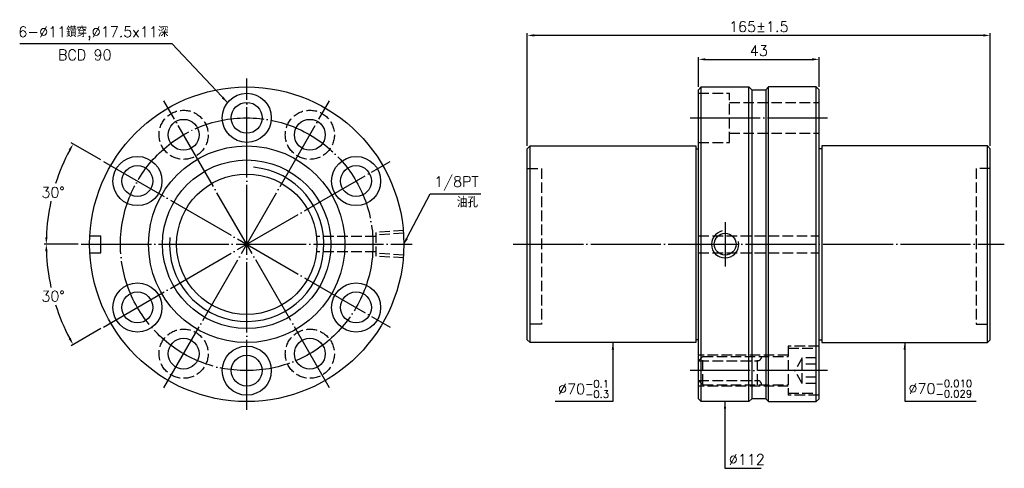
# Model space of a CAD drawing. Header units: millimetres. Extents: x 2710 to 3061, y -234 to -75.
import ezdxf

# ---------------------------------------------------------------- set-up
doc = ezdxf.new("R2010")
doc.units = ezdxf.units.MM
doc.header["$LTSCALE"] = 1.25
doc.linetypes.add('CENTER', pattern=[22, 20, -1, 0, -1])
doc.linetypes.add('DASHED', pattern=[4, 3, -1])
for name, color, linetype in [('DDVIEW', 7, 'Continuous'), ('NT', 7, 'Continuous'), ('NT-DIM', 2, 'Continuous')]:
    doc.layers.add(name, color=color, linetype=linetype)
doc.styles.get("Standard").update_dxf_attribs({"font": 'simplex.shx', "bigfont": 'chineset.shx'})
doc.dimstyles.new('ISO-25', dxfattribs={"dimscale": 1.25, "dimtxt": 3, "dimasz": 2, "dimexe": 0.646, "dimexo": 0.862, "dimgap": 1, "dimtad": 1, "dimdec": 3, "dimdsep": 46, "dimtxsty": 'Standard', "dimcen": 1.5, "dimclrd": 256, "dimclre": 256, "dimclrt": 256, "dimazin": 2, "dimtfac": 1, "dimtdec": 3, "dimtmove": 0, "dimatfit": 3, "dimfxl": 0, "dimtolj": 1, "dimlwd": -1, "dimlwe": -1, "dimarcsym": 0})

# ---------------------------------------------------------------- blocks, each defined once
blk = doc.blocks.new('*D0')
at = {"layer": 'Defpoints', "color": 0}
for p in [(2739.94, -125.08), (2723.9, -130.14), (2732.03, -154.58), (2850.03, -154.58), (2842.13, -184.08)]:
    blk.add_point(p, dxfattribs=at)
at = {"layer": 'NT-DIM'}
for p, q in [((2739.01, -124.54), (2728.46, -118.45)), ((2730.96, -154.58), (2718.78, -154.58))]:
    blk.add_line(p, q, dxfattribs=at)
for start, end in [(152.0049, 162.3748), (167.5911, 177.9951)]:
    blk.add_arc((2791.03, -154.58), 71.45, start, end, dxfattribs=at)
for points in [[(2727.58, -120.84), (2728.31, -121.24), (2729.16, -118.86)], [(2720.05, -152.09), (2719.21, -152.07), (2719.59, -154.58)]]:
    blk.add_solid(points, dxfattribs=at)
at = {"layer": 'NT-DIM', "insert": (2722.02, -136.09), "char_height": 3.75, "attachment_point": 5, "rotation": 1}
blk.add_mtext('\\A1;30°', dxfattribs=at)
blk = doc.blocks.new('*D1')
at = {"layer": 'Defpoints', "color": 0}
for p in [(2842.13, -125.08), (2732.03, -154.58), (2850.03, -154.58), (2720.67, -166.99), (2739.94, -184.08)]:
    blk.add_point(p, dxfattribs=at)
at = {"layer": 'NT-DIM'}
for p, q in [((2730.96, -154.58), (2718.78, -154.58)), ((2739.01, -184.62), (2728.46, -190.71))]:
    blk.add_line(p, q, dxfattribs=at)
for start, end in [(182.0049, 192.4308), (197.5983, 207.9951)]:
    blk.add_arc((2791.03, -154.58), 71.45, start, end, dxfattribs=at)
for points in [[(2719.21, -157.09), (2720.05, -157.07), (2719.59, -154.58)], [(2728.31, -187.91), (2727.58, -188.32), (2729.16, -190.3)]]:
    blk.add_solid(points, dxfattribs=at)
at = {"layer": 'NT-DIM', "insert": (2722.02, -173.07), "char_height": 3.75, "attachment_point": 5, "rotation": 1}
blk.add_mtext('\\A1;30°', dxfattribs=at)
blk = doc.blocks.new('*D2')
at = {"layer": 'Defpoints', "color": 0}
for p in [(2995.04, -88.76), (2952.04, -99.58), (2995.04, -99.58)]:
    blk.add_point(p, dxfattribs=at)
at = {"layer": 'NT-DIM'}
for p, q in [((2952.04, -98.5), (2952.04, -87.95)), ((2954.54, -88.76), (2992.54, -88.76)), ((2995.04, -98.5), (2995.04, -87.95))]:
    blk.add_line(p, q, dxfattribs=at)
for points in [[(2954.54, -88.34), (2954.54, -89.18), (2952.04, -88.76)], [(2992.54, -88.34), (2992.54, -89.18), (2995.04, -88.76)]]:
    blk.add_solid(points, dxfattribs=at)
at = {"layer": 'NT-DIM', "insert": (2973.54, -85.64), "char_height": 3.75, "attachment_point": 5}
blk.add_mtext('\\A1;43', dxfattribs=at)
blk = doc.blocks.new('*D3')
at = {"layer": 'Defpoints', "color": 0}
for p in [(2891.04, -80.23), (2891.04, -120.58), (3056.04, -120.58)]:
    blk.add_point(p, dxfattribs=at)
at = {"layer": 'NT-DIM'}
for p, q in [((2891.04, -119.5), (2891.04, -79.42)), ((3053.54, -80.23), (2893.54, -80.23)), ((3056.04, -119.5), (3056.04, -79.42))]:
    blk.add_line(p, q, dxfattribs=at)
for points in [[(2893.54, -79.81), (2893.54, -80.64), (2891.04, -80.23)], [(3053.54, -79.81), (3053.54, -80.64), (3056.04, -80.23)]]:
    blk.add_solid(points, dxfattribs=at)
at = {"layer": 'NT-DIM', "insert": (2973.54, -77.1), "char_height": 3.75, "attachment_point": 5}
blk.add_mtext('\\A1;165%%P1.5', dxfattribs=at)

msp = doc.modelspace()

# ---------------------------------------------------------------- linework, layer by layer
at = {"color": 1, "linetype": 'DASHED'}
for centre, start, end in [((2973.0379, -194.5793), 270, 0), ((2973.0379, -204.5793), 0, 90)]:
    msp.add_arc(centre, 1.5, start, end, dxfattribs=at)
at = {"layer": 'DDVIEW', "color": 3, "linetype": 'CENTER'}
for p, q in [((2791.0344, -213.5793), (2791.0344, -95.5793)), ((2820.5344, -205.6748), (2761.5344, -103.4838)), ((2761.5344, -205.6748), (2820.5344, -103.4838)), ((2739.9389, -184.0793), (2842.1299, -125.0793)), ((2739.9389, -125.0793), (2842.1299, -184.0793)), ((2732.0344, -154.5793), (2850.0344, -154.5793))]:
    msp.add_line(p, q, dxfattribs=at)
at = {"layer": 'DDVIEW', "color": 1, "linetype": 'DASHED'}
for p, q in [((2847.0344, -149.7153), (2837.0344, -150.3403)), ((2837.0344, -150.3403), (2837.0344, -158.8183)), ((2847.0344, -150.6881), (2837.0344, -151.3131)), ((2837.0344, -151.8293), (2815.8827, -151.8293)), ((2837.0344, -157.3293), (2815.8827, -157.3293)), ((2847.0344, -158.4705), (2837.0344, -157.8455)), ((2847.0344, -159.4433), (2837.0344, -158.8183))]:
    msp.add_line(p, q, dxfattribs=at)
at = {"layer": 'DDVIEW'}
for p, q in [((2735.1148, -151.5793), (2739.0344, -151.5793)), ((2739.0344, -157.5793), (2739.0344, -151.5793)), ((2735.1148, -157.5793), (2739.0344, -157.5793))]:
    msp.add_line(p, q, dxfattribs=at)
for centre, radius in [((2791.0344, -154.5793), 56), ((2791.0344, -109.5793), 8.75), ((2791.0344, -109.5793), 5.5), ((2768.5344, -115.6081), 5.5), ((2813.5344, -115.6081), 5.5), ((2791.0344, -154.5793), 35), ((2752.0633, -132.0793), 8.75), ((2791.0344, -154.5793), 30), ((2830.0055, -132.0793), 8.75), ((2752.0633, -132.0793), 5.5), ((2791.0344, -154.5793), 25), ((2830.0055, -132.0793), 5.5), ((2752.0633, -177.0793), 8.75), ((2830.0055, -177.0793), 8.75), ((2752.0633, -177.0793), 5.5), ((2830.0055, -177.0793), 5.5), ((2768.5344, -193.5504), 5.5), ((2813.5344, -193.5504), 5.5), ((2791.0344, -199.5793), 8.75), ((2791.0344, -199.5793), 5.5)]:
    msp.add_circle(centre, radius, dxfattribs=at)
at = {"layer": 'DDVIEW', "color": 1, "linetype": 'DASHED'}
for centre in [(2768.5344, -115.6081), (2813.5344, -115.6081), (2768.5344, -193.5504), (2813.5344, -193.5504)]:
    msp.add_circle(centre, 8.75, dxfattribs=at)
at = {"layer": 'DDVIEW', "color": 3, "linetype": 'CENTER'}
msp.add_circle((2791.0344, -154.5793), 45, dxfattribs=at)
at = {"layer": 'DDVIEW', "color": 5}
msp.add_arc((2791.0344, -154.5793), 27.5, 175, 85, dxfattribs=at)
at = {"layer": 'NT', "linetype": 'ByBlock'}
for p, q in [((2952.0379, -99.5793), (2953.0379, -98.5793)), ((2952.0379, -209.5793), (2952.0379, -99.5793)), ((2953.0379, -98.5793), (2970.0379, -98.5793)), ((2953.0379, -210.5793), (2953.0379, -98.5793)), ((2970.0379, -98.5793), (2971.0379, -99.5793)), ((2970.0379, -210.5793), (2970.0379, -98.5793)), ((2971.0379, -99.5793), (2971.0379, -209.5793)), ((2977.0379, -98.5793), (2976.0379, -99.5793)), ((2976.0379, -99.5793), (2976.0379, -209.5793)), ((2994.0379, -98.5793), (2977.0379, -98.5793)), ((2977.0379, -210.5793), (2977.0379, -98.5793)), ((2995.0379, -99.5793), (2994.0379, -98.5793)), ((2994.0379, -210.5793), (2994.0379, -98.5793)), ((2995.0379, -209.5793), (2995.0379, -99.5793)), ((2891.0379, -120.5793), (2892.0379, -119.5793)), ((2891.0379, -188.5793), (2891.0379, -120.5793)), ((2892.0379, -119.5793), (2951.0379, -119.5793)), ((2892.0379, -189.5793), (2892.0379, -119.5793)), ((2951.0379, -119.5793), (2951.0379, -189.5793)), ((2951.0379, -120.5793), (2952.0379, -120.5793)), ((2996.0379, -120.5793), (2995.0379, -120.5793)), ((3055.0379, -119.5793), (2996.0379, -119.5793)), ((2996.0379, -119.5793), (2996.0379, -189.5793)), ((3056.0379, -120.5793), (3055.0379, -119.5793)), ((3055.0379, -189.5793), (3055.0379, -119.5793)), ((3056.0379, -188.5793), (3056.0379, -120.5793)), ((2892.0379, -189.5793), (2891.0379, -188.5793)), ((2952.0379, -188.5793), (2951.0379, -188.5793)), ((2995.0379, -188.5793), (2996.0379, -188.5793)), ((3055.0379, -189.5793), (3056.0379, -188.5793)), ((2951.0379, -189.5793), (2892.0379, -189.5793)), ((2996.0379, -189.5793), (3055.0379, -189.5793)), ((2953.0379, -210.5793), (2952.0379, -209.5793)), ((2971.0379, -209.5793), (2970.0379, -210.5793)), ((2976.0379, -209.5793), (2977.0379, -210.5793)), ((2994.0379, -210.5793), (2995.0379, -209.5793)), ((2970.0379, -210.5793), (2953.0379, -210.5793)), ((2977.0379, -210.5793), (2994.0379, -210.5793))]:
    msp.add_line(p, q, dxfattribs=at)
at = {"layer": 'NT', "color": 1, "linetype": 'DASHED'}
for p, q in [((2952.0379, -100.8293), (2963.0379, -100.8293)), ((2963.0379, -118.3293), (2963.0379, -100.8293)), ((2963.0379, -104.0793), (2995.0379, -104.0793)), ((2963.0379, -115.0793), (2995.0379, -115.0793)), ((2952.0379, -118.3293), (2963.0379, -118.3293)), ((2891.0379, -127.5793), (2896.0379, -127.5793)), ((2896.0379, -127.5793), (2896.0379, -183.0793)), ((3056.0379, -127.5793), (3051.0379, -127.5793)), ((3051.0379, -127.5793), (3051.0379, -183.0793)), ((2952.0379, -151.5793), (2995.0379, -151.5793)), ((2952.0379, -157.5793), (2995.0379, -157.5793)), ((2896.0379, -183.0793), (2891.0379, -183.0793)), ((3051.0379, -183.0793), (3056.0379, -183.0793)), ((2995.0379, -190.8293), (2984.0379, -190.8293)), ((2984.0379, -190.8293), (2984.0379, -208.3293)), ((2984.0379, -191.5793), (2994.0379, -191.5793)), ((2994.0379, -207.5793), (2994.0379, -191.5793)), ((2984.0379, -194.0793), (2952.0379, -194.0793)), ((2953.5379, -194.5793), (2952.0379, -196.0793)), ((2952.0379, -196.0793), (2973.0379, -196.0793)), ((2953.5379, -204.5793), (2953.5379, -194.5793)), ((2953.5379, -194.5793), (2984.0379, -194.5793)), ((2973.0379, -204.5793), (2973.0379, -194.5793)), ((2989.0379, -194.9605), (2986.3712, -199.5793)), ((2994.0379, -194.9605), (2989.0379, -194.9605)), ((2989.0379, -204.1981), (2989.0379, -194.9605)), ((2989.0379, -204.1981), (2986.3712, -199.5793)), ((2994.0379, -197.2699), (2989.0379, -197.2699)), ((2953.5379, -204.5793), (2952.0379, -203.0793)), ((2952.0379, -203.0793), (2973.0379, -203.0793)), ((2994.0379, -201.8887), (2989.0379, -201.8887)), ((2984.0379, -205.0793), (2952.0379, -205.0793)), ((2953.5379, -204.5793), (2984.0379, -204.5793)), ((2994.0379, -204.1981), (2989.0379, -204.1981)), ((2984.0379, -207.5793), (2994.0379, -207.5793)), ((2995.0379, -208.3293), (2984.0379, -208.3293))]:
    msp.add_line(p, q, dxfattribs=at)
at = {"layer": 'NT'}
for p, q in [((2971.0379, -99.5793), (2976.0379, -99.5793)), ((2976.0379, -209.5793), (2971.0379, -209.5793))]:
    msp.add_line(p, q, dxfattribs=at)
at = {"layer": 'NT', "color": 3, "linetype": 'CENTER'}
for p, q in [((2949.0379, -109.5793), (2998.0379, -109.5793)), ((2961.5379, -146.7153), (2961.5379, -162.4433)), ((2886.0379, -154.5793), (3061.0379, -154.5793)), ((2998.0379, -199.5793), (2949.0379, -199.5793))]:
    msp.add_line(p, q, dxfattribs=at)
at = {"layer": 'NT'}
msp.add_circle((2961.5379, -154.5793), 3.8912, dxfattribs=at)
at = {"layer": 'NT', "color": 5}
msp.add_arc((2961.5379, -154.5793), 4.864, 101.864163, 11.864163, dxfattribs=at)

# ---------------------------------------------------------------- texts
at = {"layer": 'NT-DIM', "char_height": 3.75}
for s, insert, attachment_point in [('6-%%C11鑽穿,%%C17.5x11深', (2763.1505, -81.9778), 9), ('BCD 90', (2723.7405, -89.043), 7), ('\\A1;\\A1;1/8PT', (2857.8063, -135.4076), 7), ('油孔', (2865.9393, -141.4564), 7), ('\\A1;%%C70{\\H0.7x;\\S-0.1^ -0.3;}', (2920.1879, -209.2609), 9), ('\\A1;%%C70{\\H0.7x;\\S-0.010^ -0.029;}', (3026.8879, -209.1404), 7), ('%%C112', (2962.8241, -233.0911), 7)]:
    msp.add_mtext(s, dxfattribs=dict(at, insert=insert, attachment_point=attachment_point))

# ---------------------------------------------------------------- dimensions: what is measured, and where the dimension line sits
at = {"layer": 'NT-DIM'}
dim = msp.add_linear_dim(base=(2891.0379, -80.2256), p1=(3056.0379, -120.5793), p2=(2891.0379, -120.5793), text='<>%%P1.5', dimstyle='ISO-25', dxfattribs=at)
dim.commit()
dim.dimension.update_dxf_attribs({"geometry": '*D3', "text_midpoint": (2973.5379, -77.1006)})
dim = msp.add_linear_dim(base=(2995.0379, -88.7603), p1=(2952.0379, -99.5793), p2=(2995.0379, -99.5793), dimstyle='ISO-25', dxfattribs=at)
dim.commit()
dim.dimension.update_dxf_attribs({"geometry": '*D2', "text_midpoint": (2973.5379, -85.6353)})
for base, line2, picture, middle in [((2723.8955, -130.1427), ((2739.9389, -125.0793), (2842.1299, -184.0793)), '*D0', (2722.0212, -136.0872)), ((2720.6721, -166.986), ((2739.9389, -184.0793), (2842.1299, -125.0793)), '*D1', (2722.0212, -173.0713))]:
    dim = msp.add_angular_dim_2l(base=base, line1=((2732.0344, -154.5793), (2850.0344, -154.5793)), line2=line2, dimstyle='ISO-25', dxfattribs=at)
    dim.commit()
    dim.dimension.update_dxf_attribs({"geometry": picture, "text_midpoint": middle, "text_rotation": 1})

# ---------------------------------------------------------------- leaders
at = {"layer": 'NT-DIM', "annotation_type": 0, "has_hookline": 1}
for points, hookline_direction, text_width in [([(2784.1602, -104.1656), (2764.5005, -83.2278), (2764.4005, -83.2278)], 1, 53.0357), ([(2846.9611, -154.7188), (2856.4564, -136.6537), (2856.5563, -136.6576)], 0, 16.6071), ([(2921.5379, -189.5793), (2921.5379, -210.5109), (2921.4379, -210.5109)], 1, 19.2857), ([(3025.5379, -189.5793), (3025.5379, -210.3904), (3025.6379, -210.3904)], 0, 24.1607), ([(2961.4741, -210.6408), (2961.4741, -234.3411), (2961.5741, -234.3411)], 0, 11.6071)]:
    msp.add_leader(points, dimstyle='ISO-25', dxfattribs=dict(at, hookline_direction=hookline_direction, text_width=text_width))

doc.saveas('drawing.dxf')
